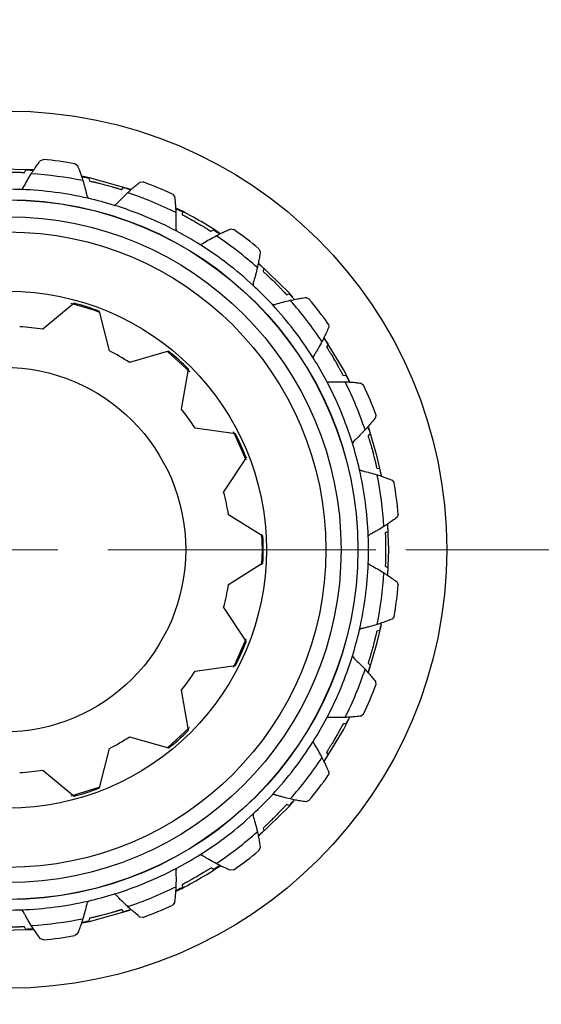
# Model space of a CAD drawing. Header units: inches. Extents: x 0.6 to 16.3, y 0.2 to 11.5.
# Tile 15 of 17: x 12.9 to 13.6, y 7.1 to 8.4. Entities that reach past the tile are written whole.
import ezdxf

# ---------------------------------------------------------------- set-up
doc = ezdxf.new("R2010")
doc.units = ezdxf.units.IN
doc.header["$MEASUREMENT"] = 0
doc.styles.add('SLDTEXTSTYLE0', font='TXT', dxfattribs={"width": 0.75})
doc.dimstyles.new('SLDDIMSTYLE2', dxfattribs={"dimtxt": 0.137795, "dimasz": 0.14, "dimexe": 0, "dimexo": 0.0625, "dimgap": 0.034449, "dimtad": 0, "dimtih": 1, "dimtoh": 1, "dimdec": 1, "dimlfac": 1.5, "dimrnd": 1e-09, "dimzin": 12, "dimdsep": 46, "dimtxsty": 'SLDTEXTSTYLE0', "dimblk1": 'CLOSED', "dimblk2": 'CLOSED', "dimsah": 1, "dimcen": 0.09, "dimadec": 0, "dimazin": 3, "dimtfac": 1, "dimtdec": 1, "dimtofl": 0, "dimtmove": 0, "dimatfit": 3, "dimldrblk": 'CLOSED', "dimfxl": 0, "dimfrac": 2, "dimtolj": 1, "dimtzin": 12, "dimarcsym": 0})
doc.dimstyles.new('SLDDIMSTYLE3', dxfattribs={"dimtxt": 0.137795, "dimasz": 0.14, "dimexe": 0, "dimexo": 0.0625, "dimgap": 0.034449, "dimtad": 0, "dimdec": 1, "dimlfac": 1.5, "dimrnd": 1e-09, "dimzin": 12, "dimdsep": 46, "dimtxsty": 'SLDTEXTSTYLE0', "dimblk1": 'CLOSED', "dimblk2": 'CLOSED', "dimsah": 1, "dimcen": 0.09, "dimadec": 0, "dimazin": 3, "dimtfac": 1, "dimtdec": 1, "dimtmove": 0, "dimatfit": 0, "dimldrblk": 'CLOSED', "dimfxl": 0, "dimfrac": 2, "dimtolj": 1, "dimtzin": 12, "dimarcsym": 0})

# ---------------------------------------------------------------- blocks, each defined once
blk = doc.blocks.new('_Closed')
at = {"color": 0, "linetype": 'ByBlock', "lineweight": -2}
for p, q in [((-1, 0.166667), (0, 0)), ((-1, 0.166667), (-1, -0.166667)), ((0, 0), (-1, -0.166667)), ((0, 0), (-1, 0))]:
    blk.add_line(p, q, dxfattribs=at)
blk = doc.blocks.new('_D_6')
at = {"color": 7, "linetype": 'Continuous', "lineweight": 0}
for p, q in [((13.3952, 9.8001), (15.7629, 9.8001)), ((15.7235, 9.8001), (15.7235, 9.1518)), ((15.5708, 9.1238), (15.5288, 9.1238)), ((15.5288, 9.1238), (15.5288, 8.905)), ((15.8762, 9.1238), (15.9182, 9.1238)), ((15.9182, 9.1238), (15.9182, 8.905)), ((15.5288, 8.905), (15.5708, 8.905)), ((15.9182, 8.905), (15.8762, 8.905)), ((15.7235, 4.9303), (15.7235, 8.6989)), ((14.1556, 4.9303), (15.7629, 4.9303))]:
    blk.add_line(p, q, dxfattribs=at)
at = {"color": 7, "linetype": 'Continuous', "lineweight": 18, "xscale": 0.14, "yscale": 0.14}
for p, rotation in [((15.7235, 9.8001), 90.0000000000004), ((15.7235, 4.9303), 270.0000000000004)]:
    blk.add_blockref('_Closed', p, dxfattribs=dict(at, rotation=rotation))
at = {"color": 7, "linetype": 'Continuous', "lineweight": 18, "char_height": 0.1378, "attachment_point": 1, "style": 'SLDTEXTSTYLE0'}
for s, insert in [('186', (15.5708, 9.0827)), ('7.3', (15.5962, 8.8765))]:
    blk.add_mtext(s, dxfattribs=dict(at, insert=insert))
blk = doc.blocks.new('_D_7')
at = {"color": 7, "linetype": 'Continuous', "lineweight": 0}
for p, q in [((12.9101, 7.2244), (12.9101, 4.4972)), ((12.0768, 5.1865), (12.0768, 4.4972)), ((12.3566, 4.735), (12.3146, 4.735)), ((12.3146, 4.735), (12.3146, 4.5163)), ((12.5602, 4.735), (12.6022, 4.735)), ((12.6022, 4.735), (12.6022, 4.5163)), ((12.0768, 4.5366), (11.8268, 4.5366)), ((12.9101, 4.5366), (13.1601, 4.5366)), ((12.3146, 4.5163), (12.3566, 4.5163)), ((12.6022, 4.5163), (12.5602, 4.5163))]:
    blk.add_line(p, q, dxfattribs=at)
at = {"color": 7, "linetype": 'Continuous', "lineweight": 18, "xscale": 0.14, "yscale": 0.14}
blk.add_blockref('_Closed', (12.0768, 4.5366, -0.0725), dxfattribs=at)
at = {"color": 7, "linetype": 'Continuous', "lineweight": 18, "xscale": 0.14, "yscale": 0.14, "rotation": 180.0000000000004}
blk.add_blockref('_Closed', (12.9101, 4.5366, -0.0725), dxfattribs=at)
at = {"color": 7, "linetype": 'Continuous', "lineweight": 18, "char_height": 0.1378, "attachment_point": 1, "style": 'SLDTEXTSTYLE0'}
for s, insert in [('32', (12.3566, 4.6939)), ('1.3', (12.3311, 4.4877))]:
    blk.add_mtext(s, dxfattribs=dict(at, insert=insert))
blk = doc.blocks.new('_D_11')
at = {"color": 7, "linetype": 'Continuous', "lineweight": 0}
for p, q in [((13.4324, 7.7467), (15.3965, 7.7467)), ((15.3571, 7.7467), (15.3571, 6.8204)), ((15.2044, 6.7924), (15.1624, 6.7924)), ((15.1624, 6.7924), (15.1624, 6.5736)), ((15.5098, 6.7924), (15.5518, 6.7924)), ((15.5518, 6.7924), (15.5518, 6.5736)), ((15.1624, 6.5736), (15.2044, 6.5736)), ((15.5518, 6.5736), (15.5098, 6.5736)), ((15.3571, 4.9303), (15.3571, 6.3675)), ((14.1556, 4.9303), (15.3965, 4.9303))]:
    blk.add_line(p, q, dxfattribs=at)
at = {"color": 7, "linetype": 'Continuous', "lineweight": 18, "xscale": 0.14, "yscale": 0.14}
for p, rotation in [((15.3571, 7.7467, -0.0725), 90.0000000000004), ((15.3571, 4.9303, -0.0725), 270.0000000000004)]:
    blk.add_blockref('_Closed', p, dxfattribs=dict(at, rotation=rotation))
at = {"color": 7, "linetype": 'Continuous', "lineweight": 18, "char_height": 0.1378, "attachment_point": 1, "style": 'SLDTEXTSTYLE0'}
for s, insert in [('107', (15.2044, 6.7513)), ('4.2', (15.2299, 6.5451))]:
    blk.add_mtext(s, dxfattribs=dict(at, insert=insert))
blk = doc.blocks.new('SW_CENTERMARKSYMBOL_1')
at = {"color": 0, "linetype": 'Continuous', "lineweight": 18}
for p, q in [((0, 0.1312), (0, 0.483)), ((0, 0), (0, 0.0656)), ((-0.1312, 0), (-0.483, 0)), ((0, 0), (-0.0656, 0)), ((0, 0), (0, -0.0656)), ((0, 0), (0.0656, 0)), ((0.1312, 0), (0.483, 0)), ((0, -0.1312), (0, -0.483))]:
    blk.add_line(p, q, dxfattribs=at)

msp = doc.modelspace()

# ---------------------------------------------------------------- linework, layer by layer
at = {"color": 7, "linetype": 'Continuous', "lineweight": 25}
for p, q in [((12.9526, 8.2577), (12.9565, 8.2592)), ((12.9979, 8.2537), (13.0012, 8.2513)), ((12.9319, 8.2421), (12.9336, 8.2455)), ((13.0164, 8.2346), (13.0172, 8.2309)), ((13.0834, 8.2292), (13.0875, 8.2297)), ((13.0594, 8.2196), (13.0619, 8.2224)), ((13.1261, 8.2137), (13.1287, 8.2105)), ((13.1391, 8.1905), (13.1389, 8.1866)), ((13.1767, 8.1648), (13.1799, 8.1669)), ((13.2024, 8.1679), (13.2064, 8.1673)), ((13.2396, 8.1419), (13.2413, 8.1381)), ((13.2461, 8.1161), (13.2449, 8.1124)), ((13.2758, 8.0816), (13.2794, 8.0828)), ((12.9968, 8.0705), (12.956, 8.0363)), ((13.3014, 8.0779), (13.3052, 8.0763)), ((13.0432, 8.008), (13.0302, 8.0597)), ((12.956, 8.0363), (12.9559, 8.0362)), ((13.3307, 8.0431), (13.3313, 8.0391)), ((13.0432, 8.0079), (13.0432, 8.008)), ((13.121, 8.0072), (13.0698, 7.9926)), ((13.3303, 8.0165), (13.3282, 8.0133)), ((13.0698, 7.9926), (13.0697, 7.9925)), ((13.1379, 7.9312), (13.1471, 7.9837)), ((13.35, 7.9755), (13.3538, 7.9757)), ((13.3738, 7.9654), (13.377, 7.9628)), ((13.1379, 7.9312), (13.1379, 7.9312)), ((13.393, 7.9242), (13.3926, 7.9201)), ((13.156, 7.9064), (13.1559, 7.9064)), ((13.2087, 7.8989), (13.156, 7.9064)), ((13.3858, 7.8986), (13.3829, 7.896)), ((13.1933, 7.8226), (13.223, 7.8669)), ((13.3942, 7.8539), (13.398, 7.8531)), ((13.4146, 7.8379), (13.417, 7.8346)), ((13.1932, 7.8226), (13.1933, 7.8226)), ((13.1996, 7.7926), (13.1995, 7.7926)), ((13.2448, 7.7643), (13.1996, 7.7926)), ((13.4225, 7.7931), (13.421, 7.7893)), ((13.41, 7.7467), (13.409, 7.7789)), ((13.4089, 7.7703), (13.4054, 7.7686)), ((13.4089, 7.7137), (13.41, 7.7467)), ((13.1996, 7.7009), (13.2448, 7.7292)), ((13.4054, 7.7249), (13.4089, 7.7232)), ((13.1995, 7.7009), (13.1996, 7.7009)), ((13.421, 7.7042), (13.4225, 7.7004)), ((13.1933, 7.6709), (13.1932, 7.6709)), ((13.223, 7.6266), (13.1933, 7.6709)), ((13.417, 7.6589), (13.4146, 7.6556)), ((13.398, 7.6404), (13.3942, 7.6396)), ((13.156, 7.5871), (13.2087, 7.5946)), ((13.3829, 7.5975), (13.3858, 7.5949)), ((13.1559, 7.5871), (13.156, 7.5871)), ((13.3926, 7.5734), (13.393, 7.5693)), ((13.1471, 7.5097), (13.1379, 7.5623)), ((13.1379, 7.5623), (13.1379, 7.5623)), ((13.377, 7.5307), (13.3738, 7.5281)), ((13.3538, 7.5178), (13.35, 7.518)), ((13.0697, 7.501), (13.0698, 7.5009)), ((13.0698, 7.5009), (13.121, 7.4863)), ((13.0302, 7.4338), (13.0432, 7.4855)), ((13.0432, 7.4855), (13.0432, 7.4856)), ((13.3282, 7.4802), (13.3303, 7.477)), ((12.9559, 7.4573), (12.956, 7.4572)), ((12.956, 7.4572), (12.9968, 7.423)), ((13.3313, 7.4544), (13.3307, 7.4504)), ((13.2794, 7.4107), (13.2758, 7.4119)), ((13.3052, 7.4172), (13.3014, 7.4156)), ((13.2449, 7.381), (13.2461, 7.3774)), ((13.2413, 7.3554), (13.2396, 7.3516)), ((13.1799, 7.3266), (13.1767, 7.3287)), ((13.2064, 7.3262), (13.2024, 7.3256)), ((13.1389, 7.3068), (13.1391, 7.303)), ((13.1287, 7.283), (13.1261, 7.2798)), ((13.0619, 7.2711), (13.0594, 7.2739)), ((13.0172, 7.2626), (13.0164, 7.2589)), ((13.0875, 7.2638), (13.0834, 7.2642)), ((12.9336, 7.248), (12.9319, 7.2514)), ((13.0012, 7.2422), (12.9979, 7.2398)), ((12.9565, 7.2343), (12.9526, 7.2358))]:
    msp.add_line(p, q, dxfattribs=at)
at = {"color": 8, "linetype": 'Continuous', "lineweight": 25}
for p, q in [((13.1487, 7.9804), (13.1195, 8.007)), ((13.2441, 7.7467), (13.2435, 7.7669)), ((13.2435, 7.7268), (13.2441, 7.7467)), ((13.1193, 7.4864), (13.1486, 7.513))]:
    msp.add_line(p, q, dxfattribs=at)
at = {"color": 7, "linetype": 'Continuous', "lineweight": 25, "flags": 128}
for points in [[(12.9429, 8.2456), (12.8947, 8.2464), (12.878, 8.2456)], [(13.0713, 8.2199), (13.017, 8.2351), (13.0068, 8.2372)], [(13.2842, 8.0784), (13.2795, 8.0835), (13.2391, 8.1231)], [(13.3587, 7.9673), (13.3505, 7.9833), (13.3253, 8.0251)], [(13.4005, 7.8437), (13.3949, 7.8687), (13.3837, 7.9069)], [(13.3833, 7.5855), (13.3949, 7.6248), (13.4003, 7.6486)], [(13.3254, 7.4685), (13.3505, 7.5102), (13.3582, 7.5251)], [(13.2392, 7.3705), (13.2795, 7.41), (13.2855, 7.4167)], [(13.0075, 7.2564), (13.017, 7.2584), (13.0702, 7.2732)], [(12.8766, 7.248), (12.8947, 7.2471), (12.9422, 7.2479)]]:
    msp.add_lwpolyline(points, dxfattribs=at)
at = {"color": 8, "linetype": 'Continuous', "lineweight": 25, "flags": 128}
for points in [[(13.0306, 8.0583), (13.023, 8.0611), (12.9932, 8.0702)], [(13.2227, 7.8642), (13.2094, 7.8949), (13.2062, 7.9013)], [(13.2063, 7.5923), (13.2094, 7.5985), (13.2229, 7.6296)], [(12.9931, 7.4232), (13.023, 7.4324), (13.031, 7.4354)]]:
    msp.add_lwpolyline(points, dxfattribs=at)
at = {"color": 7, "linetype": 'Continuous', "lineweight": 25}
for centre, radius in [((12.9101, 7.7467), 1.314), ((12.9101, 7.7467), 0.576), ((12.9101, 7.7467), 0.4595), ((12.9101, 7.7467), 0.4593), ((12.9101, 7.7467), 0.4373), ((12.9101, 7.7467), 0.4173), ((12.9101, 7.7467), 0.3393), ((12.9037, 7.7467), 0.2397)]:
    msp.add_circle(centre, radius, dxfattribs=at)
at = {"color": 8, "linetype": 'Continuous', "lineweight": 25}
msp.add_arc((12.9101, 7.7467), 1.9709, 299.3996, 78.6004, dxfattribs=at)
at = {"color": 7, "linetype": 'Continuous', "lineweight": 25}
for radius, start, end in [(1.374, 15.2429, 182.7571), (1.334, 15.2796, 182.7204), (0.5145, 80.1705, 84.8295), (0.4945, 78.5332, 86.4668), (0.5145, 65.1705, 69.8295), (0.4733, 87.8333, 92.1667), (0.4733, 77.1667, 87.8333), (0.4945, 63.5332, 71.4668), (0.4733, 72.8333, 77.1667), (0.4733, 62.1667, 72.8333), (0.4999, 56.1169, 63.6805), (0.4733, 57.8333, 62.1667), (0.5145, 50.1705, 54.8295), (0.4733, 47.1667, 57.8333), (0.4945, 48.5332, 56.4668), (0.4733, 42.8333, 47.1667), (0.3352, 69, 75), (0.4945, 33.5332, 41.4668), (0.5145, 35.1705, 39.8295), (0.4733, 32.1667, 42.8333), (0.2931, 81.0031, 86.9969), (0.2931, 57.0031, 62.9969), (0.3352, 45, 51), (0.4733, 27.8333, 32.1667), (0.4733, 17.1667, 27.8333), (0.4945, 18.5332, 26.4668), (0.5145, 20.1705, 24.8295), (0.2931, 33.0031, 38.9969), (0.3352, 21, 27), (0.4733, 12.8333, 17.1667), (0.4733, 2.1667, 12.8333), (0.4945, 3.5332, 11.4668), (0.5145, 5.1705, 9.8295), (1.374, 195.2429, 2.7571), (0.2931, 9.0031, 14.9969), (1.334, 195.2796, 2.7204), (0.3352, 357, 3), (0.4733, 357.8333, 2.1667), (0.4733, 347.1667, 357.8333), (0.4945, 348.5332, 356.4668), (0.2931, 345.0031, 350.9969), (0.5145, 350.1705, 354.8295), (0.4733, 342.8333, 347.1667), (0.3352, 333, 339), (0.4733, 332.1667, 342.8333), (0.2931, 321.0031, 326.9969), (0.4945, 333.5332, 341.4668), (0.5145, 335.1705, 339.8295), (0.4733, 327.8333, 332.1667), (0.2931, 297.0031, 302.9969), (0.3352, 309, 315), (0.4733, 317.1667, 327.8333), (0.4945, 318.5332, 326.4668), (0.2931, 273.0031, 278.9969), (0.5145, 320.1705, 324.8295), (0.3352, 285, 291), (0.4733, 312.8333, 317.1667), (0.4733, 302.1667, 312.8333), (0.4945, 303.5332, 311.4668), (0.4733, 297.8333, 302.1667), (0.5145, 305.1705, 309.8295), (0.4733, 287.1667, 297.8333), (0.4999, 296.2004, 303.8411), (0.4733, 282.8333, 287.1667), (0.4945, 288.5332, 296.4668), (0.4733, 272.1667, 282.8333), (0.4733, 267.8333, 272.1667), (0.5145, 290.1705, 294.8295), (0.4945, 273.5332, 281.4668), (0.5145, 275.1705, 279.8295)]:
    msp.add_arc((12.9101, 7.7467), radius, start, end, dxfattribs=at)
for points, knots in [([(12.9406, 8.2403), (12.9419, 8.2424), (12.9445, 8.2464), (12.9485, 8.2522), (12.9513, 8.2558), (12.9526, 8.2577)], [0, 0, 0, 0, 0.356058, 0.677963, 1, 1, 1, 1]), ([(13.0012, 8.2513), (13.0022, 8.2488), (13.004, 8.2443), (13.0064, 8.2377), (13.0077, 8.2335), (13.0084, 8.2314)], [0, 0, 0, 0, 0.367191, 0.683527, 1, 1, 1, 1]), ([(12.8883, 8.2421), (12.8889, 8.2421), (12.8897, 8.2422), (12.8917, 8.2422), (12.8931, 8.2423), (12.8944, 8.2423), (12.8955, 8.2424), (12.8979, 8.2424), (12.9031, 8.2425), (12.9101, 8.2426), (12.9171, 8.2425), (12.9214, 8.2425), (12.9239, 8.2424), (12.9254, 8.2423), (12.9268, 8.2423), (12.9292, 8.2422), (12.9305, 8.2422), (12.9315, 8.2421), (12.9319, 8.2421)], [0, 0, 0, 0, 0.16043, 0.215716, 0.259558, 0.278881, 0.293965, 0.309151, 0.378059, 0.515881, 0.608724, 0.671228, 0.698803, 0.715524, 0.7367, 0.775509, 0.897488, 1, 1, 1, 1]), ([(12.928, 8.2197), (12.9287, 8.2204), (12.9297, 8.2214), (12.9304, 8.2227), (12.9307, 8.2232), (12.9323, 8.2262), (12.9354, 8.232), (12.9388, 8.2375), (12.9406, 8.2403)], [0, 0, 0, 0, 0.123859, 0.172169, 0.178234, 0.194443, 0.595701, 1, 1, 1, 1]), ([(12.9336, 8.2455), (12.9348, 8.2455), (12.9405, 8.2452), (12.9422, 8.2451), (12.9436, 8.245)], [0, 0, 0, 0, 0.1999183, 1, 1, 1, 1]), ([(13.0067, 8.2366), (13.0072, 8.2365), (13.0083, 8.2363), (13.0138, 8.2352), (13.0164, 8.2346)], [0, 0, 0, 0, 0.51366, 1, 1, 1, 1]), ([(13.0084, 8.2314), (13.0093, 8.2283), (13.0108, 8.2235), (13.0124, 8.2172), (13.0131, 8.2139), (13.0135, 8.2123), (13.0136, 8.2117), (13.0139, 8.2103), (13.0147, 8.2091), (13.0152, 8.2083)], [0, 0, 0, 0, 0.404289, 0.618528, 0.805562, 0.82177, 0.827836, 0.876144, 1, 1, 1, 1]), ([(13.0172, 8.2309), (13.0178, 8.2307), (13.0186, 8.2306), (13.0205, 8.2301), (13.0219, 8.2298), (13.0232, 8.2295), (13.0243, 8.2293), (13.0266, 8.2287), (13.0316, 8.2275), (13.0385, 8.2257), (13.0451, 8.2238), (13.0493, 8.2226), (13.0517, 8.2219), (13.0532, 8.2215), (13.0545, 8.2211), (13.0567, 8.2204), (13.0581, 8.22), (13.059, 8.2197), (13.0594, 8.2196)], [0, 0, 0, 0, 0.16043, 0.215716, 0.259558, 0.278881, 0.293965, 0.309151, 0.378059, 0.515881, 0.608724, 0.671228, 0.698803, 0.715524, 0.7367, 0.775509, 0.897488, 1, 1, 1, 1]), ([(13.0673, 8.2156), (13.0691, 8.2173), (13.0726, 8.2205), (13.078, 8.225), (13.0816, 8.2278), (13.0834, 8.2292)], [0, 0, 0, 0, 0.356058, 0.677963, 1, 1, 1, 1]), ([(13.0498, 8.199), (13.0507, 8.1995), (13.0519, 8.2001), (13.0529, 8.2012), (13.0533, 8.2016), (13.0556, 8.2041), (13.0602, 8.2089), (13.0649, 8.2134), (13.0673, 8.2156)], [0, 0, 0, 0, 0.123859, 0.172169, 0.178234, 0.194443, 0.595701, 1, 1, 1, 1]), ([(13.0619, 8.2224), (13.063, 8.2221), (13.0685, 8.2203), (13.0701, 8.2198), (13.0714, 8.2193)], [0, 0, 0, 0, 0.1999183, 1, 1, 1, 1]), ([(13.1287, 8.2105), (13.129, 8.2079), (13.1296, 8.2031), (13.1301, 8.1961), (13.1304, 8.1916), (13.1305, 8.1894)], [0, 0, 0, 0, 0.367191, 0.683527, 1, 1, 1, 1]), ([(13.1302, 8.195), (13.1307, 8.1947), (13.1317, 8.1942), (13.1367, 8.1917), (13.1391, 8.1905)], [0, 0, 0, 0, 0.5136596, 1, 1, 1, 1]), ([(13.1305, 8.1894), (13.1306, 8.1862), (13.1307, 8.1812), (13.1306, 8.1747), (13.1305, 8.1713), (13.1304, 8.1696), (13.1304, 8.1691), (13.1304, 8.1676), (13.1308, 8.1663), (13.1311, 8.1653)], [0, 0, 0, 0, 0.4042889, 0.6185277, 0.8055616, 0.8217703, 0.8278357, 0.876144, 1, 1, 1, 1]), ([(13.1389, 8.1866), (13.1394, 8.1864), (13.1401, 8.186), (13.1419, 8.1851), (13.1431, 8.1844), (13.1443, 8.1838), (13.1453, 8.1833), (13.1473, 8.1821), (13.1519, 8.1796), (13.1581, 8.1761), (13.164, 8.1726), (13.1677, 8.1704), (13.1699, 8.1691), (13.1712, 8.1683), (13.1724, 8.1675), (13.1743, 8.1663), (13.1755, 8.1656), (13.1763, 8.1651), (13.1767, 8.1648)], [0, 0, 0, 0, 0.16043, 0.215716, 0.259558, 0.278881, 0.293965, 0.309151, 0.378059, 0.515881, 0.608724, 0.671228, 0.698803, 0.715524, 0.7367, 0.775509, 0.897488, 1, 1, 1, 1]), ([(13.1799, 8.1669), (13.1808, 8.1663), (13.1857, 8.1632), (13.1871, 8.1622), (13.1882, 8.1615)], [0, 0, 0, 0, 0.1999183, 1, 1, 1, 1]), ([(13.1833, 8.1589), (13.1855, 8.1601), (13.1897, 8.1622), (13.1961, 8.1652), (13.2003, 8.167), (13.2024, 8.1679)], [0, 0, 0, 0, 0.356058, 0.677963, 1, 1, 1, 1]), ([(13.1621, 8.1474), (13.1631, 8.1477), (13.1644, 8.148), (13.1657, 8.1487), (13.1661, 8.149), (13.169, 8.1509), (13.1747, 8.1543), (13.1804, 8.1574), (13.1833, 8.1589)], [0, 0, 0, 0, 0.123859, 0.172169, 0.178234, 0.194443, 0.595701, 1, 1, 1, 1]), ([(13.2413, 8.1381), (13.2409, 8.1355), (13.2402, 8.1307), (13.2389, 8.1238), (13.238, 8.1195), (13.2375, 8.1173)], [0, 0, 0, 0, 0.367191, 0.683527, 1, 1, 1, 1]), ([(13.2387, 8.1227), (13.2391, 8.1224), (13.24, 8.1216), (13.2441, 8.1179), (13.2461, 8.1161)], [0, 0, 0, 0, 0.5136596, 1, 1, 1, 1]), ([(13.2375, 8.1173), (13.2368, 8.1141), (13.2357, 8.1093), (13.2339, 8.103), (13.2329, 8.0998), (13.2324, 8.0982), (13.2322, 8.0977), (13.2318, 8.0963), (13.2319, 8.0949), (13.2319, 8.0939)], [0, 0, 0, 0, 0.404289, 0.618528, 0.805562, 0.82177, 0.827836, 0.876144, 1, 1, 1, 1]), ([(13.2449, 8.1124), (13.2454, 8.112), (13.246, 8.1115), (13.2474, 8.1101), (13.2485, 8.1092), (13.2494, 8.1083), (13.2502, 8.1075), (13.2519, 8.1059), (13.2557, 8.1023), (13.2608, 8.0973), (13.2656, 8.0924), (13.2686, 8.0893), (13.2703, 8.0875), (13.2714, 8.0863), (13.2723, 8.0853), (13.2739, 8.0836), (13.2749, 8.0826), (13.2755, 8.0819), (13.2758, 8.0816)], [0, 0, 0, 0, 0.16043, 0.215716, 0.259558, 0.278881, 0.293965, 0.309151, 0.378059, 0.515881, 0.608724, 0.671228, 0.698803, 0.715524, 0.7367, 0.775509, 0.897488, 1, 1, 1, 1]), ([(13.2794, 8.0828), (13.2802, 8.0819), (13.2841, 8.0777), (13.2852, 8.0764), (13.2861, 8.0753)], [0, 0, 0, 0, 0.199918, 1, 1, 1, 1]), ([(13.2572, 8.0686), (13.2582, 8.0685), (13.2596, 8.0685), (13.261, 8.0689), (13.2615, 8.069), (13.2648, 8.0701), (13.2711, 8.072), (13.2775, 8.0735), (13.2806, 8.0742)], [0, 0, 0, 0, 0.123859, 0.172169, 0.178234, 0.194443, 0.595701, 1, 1, 1, 1]), ([(13.2806, 8.0742), (13.2831, 8.0747), (13.2877, 8.0757), (13.2947, 8.0769), (13.2992, 8.0776), (13.3014, 8.0779)], [0, 0, 0, 0, 0.356058, 0.677963, 1, 1, 1, 1]), ([(13.3313, 8.0391), (13.3303, 8.0367), (13.3283, 8.0322), (13.3253, 8.0258), (13.3233, 8.0219), (13.3223, 8.0199)], [0, 0, 0, 0, 0.367191, 0.683527, 1, 1, 1, 1]), ([(13.3223, 8.0199), (13.3207, 8.017), (13.3184, 8.0127), (13.3151, 8.0071), (13.3133, 8.0042), (13.3124, 8.0028), (13.3121, 8.0023), (13.3113, 8.0011), (13.311, 7.9997), (13.3108, 7.9987)], [0, 0, 0, 0, 0.404289, 0.618528, 0.805562, 0.82177, 0.827836, 0.876144, 1, 1, 1, 1]), ([(13.3248, 8.0249), (13.3251, 8.0244), (13.3257, 8.0235), (13.3288, 8.0188), (13.3303, 8.0165)], [0, 0, 0, 0, 0.51366, 1, 1, 1, 1]), ([(13.3282, 8.0133), (13.3285, 8.0128), (13.3289, 8.0121), (13.33, 8.0105), (13.3307, 8.0093), (13.3314, 8.0081), (13.332, 8.0072), (13.3333, 8.0052), (13.336, 8.0007), (13.3395, 7.9946), (13.3429, 7.9886), (13.345, 7.9848), (13.3462, 7.9826), (13.347, 7.9813), (13.3476, 7.98), (13.3487, 7.978), (13.3494, 7.9767), (13.3498, 7.9759), (13.35, 7.9755)], [0, 0, 0, 0, 0.16043, 0.215716, 0.259558, 0.278881, 0.293965, 0.309151, 0.378059, 0.515881, 0.608724, 0.671228, 0.698803, 0.715524, 0.7367, 0.775509, 0.897488, 1, 1, 1, 1]), ([(13.3287, 7.9677), (13.3296, 7.9675), (13.331, 7.967), (13.3324, 7.9671), (13.333, 7.9671), (13.3364, 7.9673), (13.343, 7.9674), (13.3495, 7.9672), (13.3528, 7.9671)], [0, 0, 0, 0, 0.1238591, 0.1721686, 0.1782342, 0.1944432, 0.595701, 1, 1, 1, 1]), ([(13.3528, 7.9671), (13.3553, 7.967), (13.36, 7.9668), (13.367, 7.9662), (13.3716, 7.9656), (13.3738, 7.9654)], [0, 0, 0, 0, 0.3560578, 0.6779626, 1, 1, 1, 1]), ([(13.3538, 7.9757), (13.3543, 7.9747), (13.357, 7.9696), (13.3577, 7.9681), (13.3583, 7.9668)], [0, 0, 0, 0, 0.199918, 1, 1, 1, 1]), ([(13.3926, 7.9201), (13.391, 7.918), (13.388, 7.9142), (13.3834, 7.9089), (13.3804, 7.9056), (13.3789, 7.9039)], [0, 0, 0, 0, 0.3671908, 0.6835268, 1, 1, 1, 1]), ([(13.3789, 7.9039), (13.3767, 7.9016), (13.3733, 7.8979), (13.3686, 7.8934), (13.3662, 7.8911), (13.3649, 7.89), (13.3645, 7.8896), (13.3635, 7.8886), (13.3628, 7.8873), (13.3623, 7.8865)], [0, 0, 0, 0, 0.404289, 0.618528, 0.805562, 0.82177, 0.827836, 0.876144, 1, 1, 1, 1]), ([(13.3827, 7.9081), (13.3828, 7.9075), (13.3832, 7.9065), (13.3849, 7.9012), (13.3858, 7.8986)], [0, 0, 0, 0, 0.5136596, 1, 1, 1, 1]), ([(13.3829, 7.896), (13.3831, 7.8955), (13.3833, 7.8947), (13.3839, 7.8928), (13.3843, 7.8914), (13.3847, 7.8901), (13.385, 7.8891), (13.3857, 7.8869), (13.3872, 7.8819), (13.3891, 7.875), (13.3908, 7.8683), (13.3918, 7.8642), (13.3924, 7.8617), (13.3928, 7.8602), (13.3931, 7.8588), (13.3936, 7.8566), (13.3939, 7.8552), (13.3941, 7.8543), (13.3942, 7.8539)], [0, 0, 0, 0, 0.16043, 0.215716, 0.259558, 0.278881, 0.293965, 0.309151, 0.378059, 0.515881, 0.608724, 0.671228, 0.698803, 0.715524, 0.7367, 0.775509, 0.897488, 1, 1, 1, 1]), ([(13.3716, 7.8519), (13.3725, 7.8513), (13.3736, 7.8506), (13.375, 7.8503), (13.3756, 7.8501), (13.3789, 7.8494), (13.3854, 7.8479), (13.3916, 7.846), (13.3947, 7.8451)], [0, 0, 0, 0, 0.1238591, 0.1721686, 0.1782342, 0.1944432, 0.595701, 1, 1, 1, 1]), ([(13.398, 7.8531), (13.3982, 7.852), (13.3994, 7.8463), (13.3997, 7.8447), (13.4, 7.8433)], [0, 0, 0, 0, 0.1999183, 1, 1, 1, 1]), ([(13.3947, 7.8451), (13.3971, 7.8443), (13.4016, 7.8428), (13.4082, 7.8404), (13.4125, 7.8387), (13.4146, 7.8379)], [0, 0, 0, 0, 0.356058, 0.677963, 1, 1, 1, 1]), ([(13.421, 7.7893), (13.4189, 7.7877), (13.415, 7.7848), (13.4092, 7.7808), (13.4055, 7.7784), (13.4036, 7.7772)], [0, 0, 0, 0, 0.367191, 0.683527, 1, 1, 1, 1]), ([(13.4036, 7.7772), (13.4009, 7.7755), (13.3966, 7.7729), (13.391, 7.7697), (13.388, 7.7681), (13.3865, 7.7674), (13.386, 7.7671), (13.3847, 7.7664), (13.3838, 7.7654), (13.3831, 7.7646)], [0, 0, 0, 0, 0.404289, 0.618528, 0.805562, 0.82177, 0.827836, 0.876144, 1, 1, 1, 1]), ([(13.4083, 7.7802), (13.4083, 7.7797), (13.4084, 7.7786), (13.4087, 7.773), (13.4089, 7.7703)], [0, 0, 0, 0, 0.51366, 1, 1, 1, 1]), ([(13.4054, 7.7686), (13.4055, 7.768), (13.4055, 7.7671), (13.4056, 7.7652), (13.4056, 7.7638), (13.4057, 7.7624), (13.4057, 7.7613), (13.4058, 7.759), (13.4059, 7.7538), (13.4059, 7.7467), (13.4059, 7.7398), (13.4058, 7.7355), (13.4057, 7.7329), (13.4057, 7.7314), (13.4056, 7.73), (13.4056, 7.7277), (13.4055, 7.7263), (13.4055, 7.7254), (13.4054, 7.7249)], [0, 0, 0, 0, 0.1604302, 0.2157165, 0.2595581, 0.2788809, 0.2939648, 0.3091507, 0.378059, 0.5158807, 0.6087245, 0.6712282, 0.698803, 0.7155237, 0.7367, 0.7755093, 0.8974877, 1, 1, 1, 1]), ([(13.3831, 7.7289), (13.3838, 7.7281), (13.3847, 7.7271), (13.386, 7.7264), (13.3865, 7.7261), (13.3895, 7.7246), (13.3954, 7.7214), (13.4009, 7.718), (13.4036, 7.7163)], [0, 0, 0, 0, 0.123859, 0.172169, 0.178234, 0.194443, 0.595701, 1, 1, 1, 1]), ([(13.4089, 7.7232), (13.4088, 7.722), (13.4085, 7.7163), (13.4084, 7.7146), (13.4083, 7.7132)], [0, 0, 0, 0, 0.199918, 1, 1, 1, 1]), ([(13.4036, 7.7163), (13.4057, 7.7149), (13.4097, 7.7123), (13.4155, 7.7083), (13.4192, 7.7056), (13.421, 7.7042)], [0, 0, 0, 0, 0.356058, 0.677963, 1, 1, 1, 1]), ([(13.4146, 7.6556), (13.4122, 7.6546), (13.4077, 7.6529), (13.401, 7.6505), (13.3968, 7.6491), (13.3947, 7.6484)], [0, 0, 0, 0, 0.3671908, 0.6835268, 1, 1, 1, 1]), ([(13.3947, 7.6484), (13.3916, 7.6475), (13.3868, 7.6461), (13.3805, 7.6445), (13.3773, 7.6437), (13.3756, 7.6433), (13.375, 7.6432), (13.3736, 7.6429), (13.3725, 7.6421), (13.3716, 7.6416)], [0, 0, 0, 0, 0.404289, 0.618528, 0.805562, 0.82177, 0.827836, 0.876144, 1, 1, 1, 1]), ([(13.4, 7.6502), (13.3999, 7.6496), (13.3997, 7.6485), (13.3985, 7.6431), (13.398, 7.6404)], [0, 0, 0, 0, 0.51366, 1, 1, 1, 1]), ([(13.3942, 7.6396), (13.3941, 7.639), (13.3939, 7.6382), (13.3935, 7.6363), (13.3932, 7.6349), (13.3928, 7.6336), (13.3926, 7.6326), (13.3921, 7.6303), (13.3908, 7.6252), (13.389, 7.6184), (13.3872, 7.6117), (13.386, 7.6076), (13.3853, 7.6051), (13.3848, 7.6037), (13.3844, 7.6023), (13.3837, 7.6001), (13.3833, 7.5988), (13.383, 7.5979), (13.3829, 7.5975)], [0, 0, 0, 0, 0.16043, 0.215716, 0.259558, 0.278881, 0.293965, 0.309151, 0.378059, 0.515881, 0.608724, 0.671228, 0.698803, 0.715524, 0.7367, 0.775509, 0.897488, 1, 1, 1, 1]), ([(13.3623, 7.607), (13.3628, 7.6062), (13.3635, 7.6049), (13.3645, 7.6039), (13.3649, 7.6035), (13.3675, 7.6012), (13.3723, 7.5967), (13.3767, 7.5919), (13.3789, 7.5896)], [0, 0, 0, 0, 0.1238591, 0.1721686, 0.1782342, 0.1944432, 0.595701, 1, 1, 1, 1]), ([(13.3858, 7.5949), (13.3854, 7.5938), (13.3837, 7.5883), (13.3831, 7.5867), (13.3827, 7.5854)], [0, 0, 0, 0, 0.199918, 1, 1, 1, 1]), ([(13.3789, 7.5896), (13.3806, 7.5877), (13.3838, 7.5842), (13.3883, 7.5788), (13.3912, 7.5752), (13.3926, 7.5734)], [0, 0, 0, 0, 0.356058, 0.677963, 1, 1, 1, 1]), ([(13.3528, 7.5264), (13.3495, 7.5263), (13.3445, 7.5261), (13.338, 7.5262), (13.3347, 7.5263), (13.333, 7.5264), (13.3324, 7.5264), (13.331, 7.5265), (13.3296, 7.526), (13.3287, 7.5257)], [0, 0, 0, 0, 0.404289, 0.618528, 0.805562, 0.82177, 0.827836, 0.876144, 1, 1, 1, 1]), ([(13.3738, 7.5281), (13.3712, 7.5278), (13.3664, 7.5273), (13.3594, 7.5267), (13.355, 7.5265), (13.3528, 7.5264)], [0, 0, 0, 0, 0.367191, 0.683527, 1, 1, 1, 1]), ([(13.3583, 7.5267), (13.3581, 7.5261), (13.3576, 7.5251), (13.3551, 7.5202), (13.3538, 7.5178)], [0, 0, 0, 0, 0.51366, 1, 1, 1, 1]), ([(13.35, 7.518), (13.3497, 7.5174), (13.3493, 7.5167), (13.3484, 7.515), (13.3478, 7.5137), (13.3471, 7.5125), (13.3466, 7.5116), (13.3455, 7.5095), (13.343, 7.5049), (13.3395, 7.4988), (13.336, 7.4928), (13.3337, 7.4891), (13.3324, 7.487), (13.3316, 7.4857), (13.3309, 7.4845), (13.3296, 7.4825), (13.3289, 7.4813), (13.3284, 7.4805), (13.3282, 7.4802)], [0, 0, 0, 0, 0.16043, 0.215716, 0.259558, 0.278881, 0.293965, 0.309151, 0.378059, 0.515881, 0.608724, 0.671228, 0.698803, 0.715524, 0.7367, 0.775509, 0.897488, 1, 1, 1, 1]), ([(13.3108, 7.4948), (13.311, 7.4938), (13.3113, 7.4924), (13.3121, 7.4912), (13.3124, 7.4907), (13.3142, 7.4878), (13.3177, 7.4822), (13.3207, 7.4764), (13.3223, 7.4736)], [0, 0, 0, 0, 0.123859, 0.172169, 0.178234, 0.194443, 0.595701, 1, 1, 1, 1]), ([(13.3303, 7.477), (13.3296, 7.476), (13.3265, 7.4712), (13.3256, 7.4698), (13.3248, 7.4686)], [0, 0, 0, 0, 0.199918, 1, 1, 1, 1]), ([(13.3223, 7.4736), (13.3234, 7.4714), (13.3256, 7.4671), (13.3286, 7.4607), (13.3304, 7.4565), (13.3313, 7.4544)], [0, 0, 0, 0, 0.356058, 0.677963, 1, 1, 1, 1]), ([(13.2806, 7.4193), (13.2775, 7.42), (13.2726, 7.4212), (13.2664, 7.423), (13.2631, 7.4239), (13.2615, 7.4244), (13.261, 7.4246), (13.2596, 7.425), (13.2582, 7.425), (13.2572, 7.4249)], [0, 0, 0, 0, 0.404289, 0.618528, 0.805562, 0.82177, 0.827836, 0.876144, 1, 1, 1, 1]), ([(13.2758, 7.4119), (13.2754, 7.4115), (13.2748, 7.4109), (13.2735, 7.4094), (13.2725, 7.4084), (13.2716, 7.4074), (13.2709, 7.4066), (13.2692, 7.4049), (13.2656, 7.4011), (13.2607, 7.3961), (13.2557, 7.3912), (13.2526, 7.3883), (13.2508, 7.3865), (13.2497, 7.3855), (13.2487, 7.3845), (13.247, 7.3829), (13.2459, 7.382), (13.2452, 7.3813), (13.2449, 7.381)], [0, 0, 0, 0, 0.16043, 0.215716, 0.259558, 0.278881, 0.293965, 0.309151, 0.378059, 0.515881, 0.608724, 0.671228, 0.698803, 0.715524, 0.7367, 0.775509, 0.897488, 1, 1, 1, 1]), ([(13.2861, 7.4181), (13.2857, 7.4177), (13.285, 7.4169), (13.2812, 7.4127), (13.2794, 7.4107)], [0, 0, 0, 0, 0.51366, 1, 1, 1, 1]), ([(13.3014, 7.4156), (13.2989, 7.4159), (13.2941, 7.4166), (13.2871, 7.4179), (13.2828, 7.4188), (13.2806, 7.4193)], [0, 0, 0, 0, 0.367191, 0.683527, 1, 1, 1, 1]), ([(13.2319, 7.3996), (13.2319, 7.3986), (13.2318, 7.3972), (13.2322, 7.3958), (13.2324, 7.3953), (13.2334, 7.392), (13.2353, 7.3857), (13.2368, 7.3794), (13.2375, 7.3762)], [0, 0, 0, 0, 0.123859, 0.172169, 0.178234, 0.194443, 0.595701, 1, 1, 1, 1]), ([(13.2375, 7.3762), (13.2381, 7.3738), (13.2391, 7.3691), (13.2403, 7.3622), (13.2409, 7.3576), (13.2413, 7.3554)], [0, 0, 0, 0, 0.356058, 0.677963, 1, 1, 1, 1]), ([(13.2461, 7.3774), (13.2453, 7.3766), (13.241, 7.3728), (13.2397, 7.3717), (13.2387, 7.3708)], [0, 0, 0, 0, 0.199918, 1, 1, 1, 1]), ([(13.1833, 7.3345), (13.1804, 7.3361), (13.176, 7.3384), (13.1704, 7.3418), (13.1676, 7.3436), (13.1661, 7.3445), (13.1657, 7.3448), (13.1644, 7.3455), (13.1631, 7.3458), (13.1621, 7.3461)], [0, 0, 0, 0, 0.404289, 0.618528, 0.805562, 0.82177, 0.827836, 0.876144, 1, 1, 1, 1]), ([(13.2024, 7.3256), (13.2, 7.3266), (13.1956, 7.3285), (13.1892, 7.3315), (13.1852, 7.3335), (13.1833, 7.3345)], [0, 0, 0, 0, 0.367191, 0.683527, 1, 1, 1, 1]), ([(13.1311, 7.3282), (13.1308, 7.3272), (13.1304, 7.3259), (13.1304, 7.3244), (13.1304, 7.3239), (13.1306, 7.3204), (13.1308, 7.3138), (13.1306, 7.3073), (13.1305, 7.3041)], [0, 0, 0, 0, 0.1238591, 0.1721686, 0.1782342, 0.1944432, 0.595701, 1, 1, 1, 1]), ([(13.1767, 7.3287), (13.1762, 7.3283), (13.1755, 7.3279), (13.1738, 7.3269), (13.1726, 7.3261), (13.1714, 7.3254), (13.1705, 7.3248), (13.1685, 7.3236), (13.1641, 7.3209), (13.158, 7.3173), (13.152, 7.3139), (13.1482, 7.3118), (13.146, 7.3106), (13.1446, 7.3099), (13.1434, 7.3092), (13.1413, 7.3081), (13.1401, 7.3075), (13.1392, 7.307), (13.1389, 7.3068)], [0, 0, 0, 0, 0.1604302, 0.2157165, 0.2595581, 0.2788809, 0.2939648, 0.3091507, 0.378059, 0.5158807, 0.6087245, 0.6712282, 0.698803, 0.7155237, 0.7367, 0.7755093, 0.8974877, 1, 1, 1, 1]), ([(13.1882, 7.332), (13.1877, 7.3317), (13.1868, 7.3311), (13.1822, 7.3281), (13.1799, 7.3266)], [0, 0, 0, 0, 0.51366, 1, 1, 1, 1]), ([(13.0673, 7.2779), (13.0649, 7.2801), (13.0613, 7.2835), (13.0567, 7.2882), (13.0544, 7.2907), (13.0533, 7.2919), (13.0529, 7.2923), (13.0519, 7.2934), (13.0507, 7.294), (13.0498, 7.2945)], [0, 0, 0, 0, 0.4042889, 0.6185277, 0.8055616, 0.8217703, 0.8278357, 0.876144, 1, 1, 1, 1]), ([(13.1305, 7.3041), (13.1304, 7.3016), (13.1301, 7.2968), (13.1295, 7.2898), (13.129, 7.2853), (13.1287, 7.283)], [0, 0, 0, 0, 0.356058, 0.677963, 1, 1, 1, 1]), ([(13.1391, 7.303), (13.1381, 7.3025), (13.1329, 7.2999), (13.1314, 7.2991), (13.1302, 7.2985)], [0, 0, 0, 0, 0.199918, 1, 1, 1, 1]), ([(13.0152, 7.2852), (13.0147, 7.2844), (13.0139, 7.2832), (13.0136, 7.2818), (13.0135, 7.2812), (13.0128, 7.2779), (13.0112, 7.2715), (13.0093, 7.2652), (13.0084, 7.2621)], [0, 0, 0, 0, 0.123859, 0.172169, 0.178234, 0.194443, 0.595701, 1, 1, 1, 1]), ([(12.9406, 7.2532), (12.9388, 7.256), (12.9362, 7.2602), (12.9331, 7.2659), (12.9315, 7.2688), (12.9307, 7.2703), (12.9304, 7.2708), (12.9297, 7.2721), (12.9287, 7.2731), (12.928, 7.2738)], [0, 0, 0, 0, 0.404289, 0.618528, 0.805562, 0.82177, 0.827836, 0.876144, 1, 1, 1, 1]), ([(13.0594, 7.2739), (13.0588, 7.2737), (13.058, 7.2735), (13.0561, 7.2729), (13.0548, 7.2725), (13.0535, 7.2721), (13.0525, 7.2718), (13.0502, 7.2711), (13.0452, 7.2697), (13.0384, 7.2678), (13.0317, 7.266), (13.0275, 7.265), (13.025, 7.2644), (13.0236, 7.2641), (13.0222, 7.2637), (13.0199, 7.2632), (13.0186, 7.2629), (13.0176, 7.2627), (13.0172, 7.2626)], [0, 0, 0, 0, 0.16043, 0.215716, 0.259558, 0.278881, 0.293965, 0.309151, 0.378059, 0.515881, 0.608724, 0.671228, 0.698803, 0.715524, 0.7367, 0.775509, 0.897488, 1, 1, 1, 1]), ([(13.0714, 7.2742), (13.0709, 7.274), (13.0698, 7.2736), (13.0645, 7.2719), (13.0619, 7.2711)], [0, 0, 0, 0, 0.51366, 1, 1, 1, 1]), ([(13.0834, 7.2642), (13.0814, 7.2659), (13.0776, 7.2689), (13.0722, 7.2734), (13.0689, 7.2764), (13.0673, 7.2779)], [0, 0, 0, 0, 0.367191, 0.683527, 1, 1, 1, 1]), ([(13.0084, 7.2621), (13.0076, 7.2597), (13.0062, 7.2552), (13.0038, 7.2486), (13.0021, 7.2443), (13.0012, 7.2422)], [0, 0, 0, 0, 0.356058, 0.677963, 1, 1, 1, 1]), ([(13.0164, 7.2589), (13.0153, 7.2586), (13.0097, 7.2574), (13.008, 7.2571), (13.0067, 7.2568)], [0, 0, 0, 0, 0.1999183, 1, 1, 1, 1]), ([(12.9319, 7.2514), (12.9313, 7.2514), (12.9305, 7.2513), (12.9285, 7.2513), (12.9271, 7.2512), (12.9258, 7.2512), (12.9247, 7.2511), (12.9223, 7.2511), (12.9171, 7.2509), (12.91, 7.2509), (12.9031, 7.251), (12.8988, 7.251), (12.8963, 7.2511), (12.8948, 7.2511), (12.8934, 7.2512), (12.891, 7.2513), (12.8896, 7.2513), (12.8887, 7.2514), (12.8883, 7.2514)], [0, 0, 0, 0, 0.16043, 0.215716, 0.259558, 0.278881, 0.293965, 0.309151, 0.378059, 0.515881, 0.608724, 0.671228, 0.698803, 0.715524, 0.7367, 0.775509, 0.897488, 1, 1, 1, 1]), ([(12.9436, 7.2485), (12.943, 7.2485), (12.9419, 7.2484), (12.9364, 7.2481), (12.9336, 7.248)], [0, 0, 0, 0, 0.51366, 1, 1, 1, 1]), ([(12.9526, 7.2358), (12.9511, 7.2379), (12.9482, 7.2418), (12.9442, 7.2476), (12.9418, 7.2513), (12.9406, 7.2532)], [0, 0, 0, 0, 0.367191, 0.683527, 1, 1, 1, 1])]:
    msp.add_open_spline(points, degree=3, knots=knots, dxfattribs=at)

# ---------------------------------------------------------------- block references
at = {"color": 7, "linetype": 'Continuous', "lineweight": 0}
msp.add_blockref('SW_CENTERMARKSYMBOL_1', (12.9101, 7.7467), dxfattribs=at)

# ---------------------------------------------------------------- dimensions: what is measured, and where the dimension line sits
at = {"color": 7, "linetype": 'Continuous', "lineweight": 18}
for base, p1, picture, middle in [((15.7235, 4.9303), (13.3558, 9.8001), '_D_6', (15.7235, 8.9253)), ((15.3571, 4.9303), (13.393, 7.7467), '_D_11', (15.3571, 6.5939))]:
    dim = msp.add_linear_dim(base=base, p1=p1, p2=(14.1162, 4.9303), angle=90, dimstyle='SLDDIMSTYLE2', dxfattribs=at)
    dim.commit()
    dim.dimension.update_dxf_attribs({"geometry": picture, "text_midpoint": middle, "dimtype": 160})
dim = msp.add_linear_dim(base=(12.0768, 4.5366), p1=(12.9101, 7.2638), p2=(12.0768, 5.2259), dimstyle='SLDDIMSTYLE3', dxfattribs=at)
dim.commit()
dim.dimension.update_dxf_attribs({"geometry": '_D_7', "text_midpoint": (12.4584, 4.5366), "dimtype": 160})

doc.saveas('drawing.dxf')
